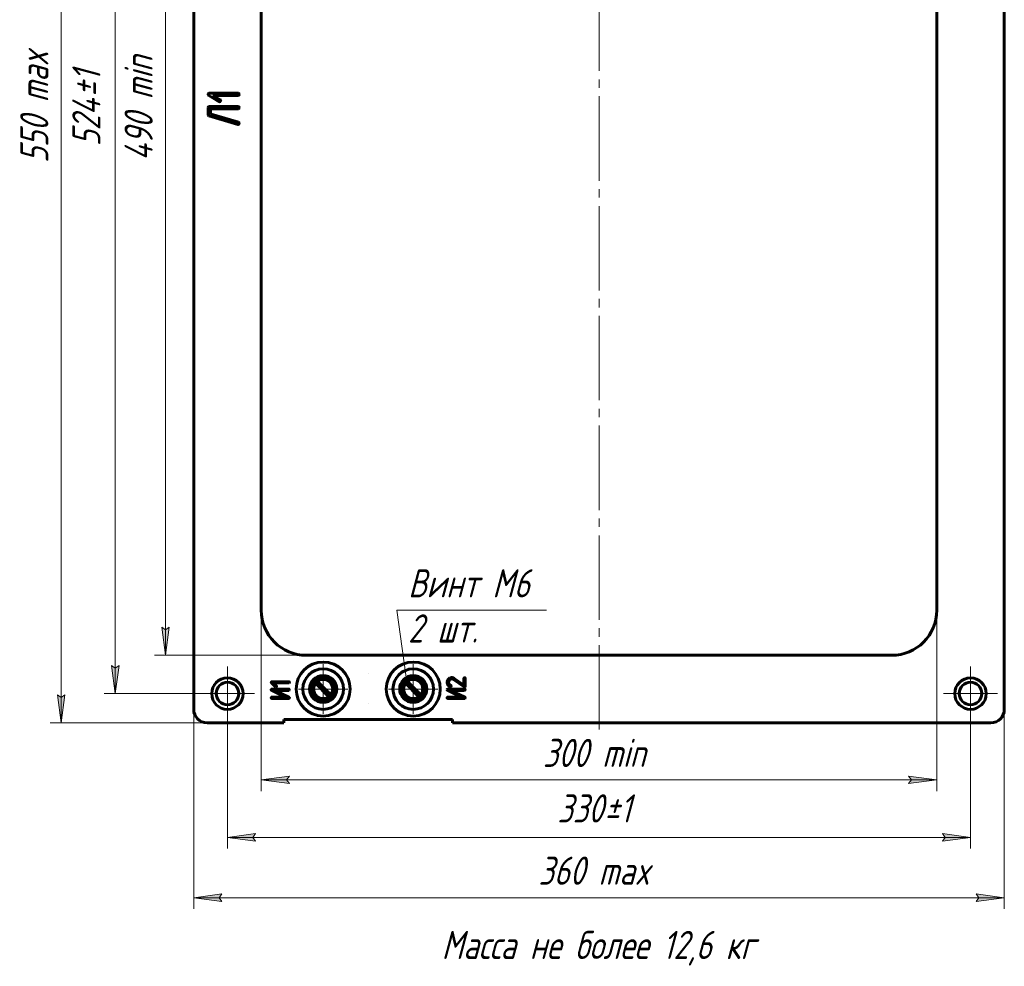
# Model space of a CAD drawing. Header units: inches. Extents: x 41 to 236, y -13 to 324.
# Tile 1 of 2: x 41 to 216, y -13 to 155. Entities that reach past the tile are written whole.
import ezdxf

# ---------------------------------------------------------------- set-up
doc = ezdxf.new("R2010")
doc.units = ezdxf.units.IN
for name, pattern in [('K5LT_AXLED', [19.5, 15, -1.5, 1.5, -1.5]), ('K5LT_BASIC', [0]), ('K5LT_THIN', [0])]:
    doc.linetypes.add(name, pattern=pattern)
doc.layers.add('Системный слой', color=7, linetype='Continuous')
doc.styles.add('KDIMTEXTSTYLE', font='GOST_AU.SHX', dxfattribs={"width": 0.96, "oblique": 15, "height": 5})
doc.styles.add('KTEXTSTYLE', font='GOST_AU.SHX', dxfattribs={"width": 0.96, "height": 5})
doc.dimstyles.new('KDIMSTYLE (0.40)', dxfattribs={"dimtxt": 5, "dimasz": 1, "dimexe": 2, "dimexo": 0, "dimgap": 1, "dimtad": 1, "dimlfac": 2.5, "dimtxsty": 'KDIMTEXTSTYLE', "dimsah": 1, "dimcen": 0, "dimdle": 1, "dimadec": 0, "dimazin": 0, "dimtfac": 0.667, "dimtmove": 0, "dimatfit": 3, "dimfxl": 1, "dimtvp": 1, "dimtolj": 1, "dimtzin": 0, "dimarcsym": 0})

# ---------------------------------------------------------------- blocks, each defined once
blk = doc.blocks.new('D0')
at = {"layer": 'Системный слой'}
for points in [[(49.33, 245.52), (48.68, 250.52), (48.02, 245.52), (48.68, 246.02)], [(48.68, 30.52), (49.33, 35.52), (48.68, 35.02), (48.02, 35.52)]]:
    blk.add_hatch(color=7, dxfattribs=at).paths.add_polyline_path(points)
at = {"layer": 'Системный слой', "color": 7, "linetype": 'K5LT_THIN', "lineweight": 18}
for p, q in [((79.44, 250.52), (46.68, 250.52)), ((48.02, 245.52), (48.68, 250.52)), ((48.68, 250.52), (49.33, 245.52)), ((48.68, 30.52), (48.68, 250.52)), ((48.68, 246.02), (48.02, 245.52)), ((49.33, 245.52), (48.68, 246.02)), ((48.68, 30.52), (48.02, 35.52)), ((48.02, 35.52), (48.68, 35.02)), ((48.68, 35.02), (49.33, 35.52)), ((49.33, 35.52), (48.68, 30.52)), ((74.6, 30.52), (46.68, 30.52))]:
    blk.add_line(p, q, dxfattribs=at)
blk.add_wipeout([(47.68, 129.95), (41.65, 129.95), (41.65, 150.24), (47.68, 150.24)]).dxf.layer = 'Системный слой'
at = {"layer": 'Системный слой', "color": 7, "insert": (41.38, 129.95), "char_height": 5, "attachment_point": 1, "rotation": 90, "style": 'KTEXTSTYLE'}
blk.add_mtext('\\H5.0;\\W1.000;\\Q15;\\Q15;\\W0.965;550 max', dxfattribs=at)
blk = doc.blocks.new('D1')
at = {"layer": 'Системный слой'}
for points in [[(77.2, -1.2), (76.7, -0.54), (77.2, 0.12), (72.2, -0.54)], [(211.2, -1.2), (216.2, -0.54), (211.2, 0.12), (211.7, -0.54)]]:
    blk.add_hatch(color=7, dxfattribs=at).paths.add_polyline_path(points)
at = {"layer": 'Системный слой', "color": 7, "linetype": 'K5LT_THIN', "lineweight": 18}
for p, q in [((72.2, 42.62), (72.2, -2.54)), ((216.2, 33.72), (216.2, -2.54)), ((72.2, -0.54), (77.2, 0.12)), ((77.2, 0.12), (76.7, -0.54)), ((211.7, -0.54), (211.2, 0.12)), ((211.2, 0.12), (216.2, -0.54)), ((77.2, -1.2), (72.2, -0.54)), ((216.2, -0.54), (72.2, -0.54)), ((76.7, -0.54), (77.2, -1.2)), ((216.2, -0.54), (211.2, -1.2)), ((211.2, -1.2), (211.7, -0.54))]:
    blk.add_line(p, q, dxfattribs=at)
blk.add_wipeout([(133.44, 0.46), (133.44, 6.49), (154.11, 6.49), (154.11, 0.46)]).dxf.layer = 'Системный слой'
at = {"layer": 'Системный слой', "color": 7, "insert": (133.44, 6.76), "char_height": 5, "attachment_point": 1, "style": 'KTEXTSTYLE'}
blk.add_mtext('\\H5.0;\\W1.000;\\Q15;\\Q15;\\W0.965;360 max', dxfattribs=at)
blk = doc.blocks.new('D2')
at = {"layer": 'Системный слой'}
for points in [[(88.7, 20.38), (89.2, 21.04), (84.2, 20.38), (89.2, 19.73)], [(199.2, 19.73), (204.2, 20.38), (199.2, 21.04), (199.7, 20.38)]]:
    blk.add_hatch(color=7, dxfattribs=at).paths.add_polyline_path(points)
at = {"layer": 'Системный слой', "color": 7, "linetype": 'K5LT_THIN', "lineweight": 18}
for p, q in [((84.2, 50.52), (84.2, 18.38)), ((204.2, 50.52), (204.2, 18.38)), ((84.2, 20.38), (89.2, 21.04)), ((89.2, 21.04), (88.7, 20.38)), ((199.7, 20.38), (199.2, 21.04)), ((199.2, 21.04), (204.2, 20.38)), ((89.2, 19.73), (84.2, 20.38)), ((84.2, 20.38), (204.2, 20.38)), ((88.7, 20.38), (89.2, 19.73)), ((204.2, 20.38), (199.2, 19.73)), ((199.2, 19.73), (199.7, 20.38))]:
    blk.add_line(p, q, dxfattribs=at)
blk.add_wipeout([(134.23, 21.38), (134.23, 27.41), (153.38, 27.41), (153.38, 21.38)]).dxf.layer = 'Системный слой'
at = {"layer": 'Системный слой', "color": 7, "insert": (134.23, 27.68), "char_height": 5, "attachment_point": 1, "style": 'KTEXTSTYLE'}
blk.add_mtext('\\H5.0;\\W1.000;\\Q15;\\Q15;\\W0.965;300 min', dxfattribs=at)
blk = doc.blocks.new('D3')
at = {"layer": 'Системный слой'}
for points in [[(67.87, 233.52), (67.21, 238.52), (66.55, 233.52), (67.21, 234.02)], [(67.21, 42.52), (67.87, 47.52), (67.21, 47.02), (66.55, 47.52)]]:
    blk.add_hatch(color=7, dxfattribs=at).paths.add_polyline_path(points)
at = {"layer": 'Системный слой', "color": 7, "linetype": 'K5LT_THIN', "lineweight": 18}
for p, q in [((177.89, 238.52), (65.21, 238.52)), ((66.55, 233.52), (67.21, 238.52)), ((67.21, 238.52), (67.87, 233.52)), ((67.21, 42.52), (67.21, 238.52)), ((67.21, 234.02), (66.55, 233.52)), ((67.87, 233.52), (67.21, 234.02)), ((67.21, 42.52), (66.55, 47.52)), ((66.55, 47.52), (67.21, 47.02)), ((67.21, 47.02), (67.87, 47.52)), ((67.87, 47.52), (67.21, 42.52)), ((171.2, 42.52), (65.21, 42.52))]:
    blk.add_line(p, q, dxfattribs=at)
blk.add_wipeout([(65.71, 130.35), (59.68, 130.35), (59.68, 149.87), (65.71, 149.87)]).dxf.layer = 'Системный слой'
at = {"layer": 'Системный слой', "color": 7, "insert": (59.92, 130.35), "char_height": 5, "attachment_point": 1, "rotation": 90, "style": 'KTEXTSTYLE'}
blk.add_mtext('\\H5.0;\\W1.000;\\Q15;\\Q15;\\W0.965;490 min', dxfattribs=at)
blk = doc.blocks.new('U6')
at = {"layer": 'Системный слой', "color": 30, "linetype": 'K5LT_AXLED', "lineweight": 18, "true_color": 0xff8000}
for q in [(95.2, 40.93), (90.8, 36.53), (95.2, 32.12), (99.6, 36.53)]:
    blk.add_line((95.2, 36.53), q, dxfattribs=at)
blk = doc.blocks.new('U7')
at = {"layer": 'Системный слой', "color": 30, "linetype": 'K5LT_AXLED', "lineweight": 18, "true_color": 0xff8000}
for q in [(95.2, 40.53), (91.2, 36.53), (95.2, 32.53), (99.2, 36.53)]:
    blk.add_line((95.2, 36.53), q, dxfattribs=at)
blk = doc.blocks.new('U8')
at = {"layer": 'Системный слой', "color": 30, "linetype": 'K5LT_AXLED', "lineweight": 18, "true_color": 0xff8000}
for q in [(95.2, 40.33), (91.4, 36.53), (95.2, 32.73), (99, 36.53)]:
    blk.add_line((95.2, 36.53), q, dxfattribs=at)
blk = doc.blocks.new('U9')
at = {"layer": 'Системный слой', "color": 30, "linetype": 'K5LT_AXLED', "lineweight": 18, "true_color": 0xff8000}
for q in [(95.2, 39.73), (92, 36.53), (95.2, 33.33), (98.4, 36.53)]:
    blk.add_line((95.2, 36.53), q, dxfattribs=at)
blk = doc.blocks.new('U10')
at = {"layer": 'Системный слой', "color": 30, "linetype": 'K5LT_AXLED', "lineweight": 18, "true_color": 0xff8000}
for q in [(95.2, 39.53), (92.2, 36.53), (95.2, 33.53), (98.2, 36.53)]:
    blk.add_line((95.2, 36.53), q, dxfattribs=at)
blk = doc.blocks.new('U11')
at = {"layer": 'Системный слой', "color": 30, "linetype": 'K5LT_AXLED', "lineweight": 18, "true_color": 0xff8000}
for q in [(111.2, 40.93), (106.8, 36.53), (111.2, 32.12), (115.6, 36.53)]:
    blk.add_line((111.2, 36.53), q, dxfattribs=at)
blk = doc.blocks.new('U12')
at = {"layer": 'Системный слой', "color": 30, "linetype": 'K5LT_AXLED', "lineweight": 18, "true_color": 0xff8000}
for q in [(111.2, 40.53), (107.2, 36.53), (111.2, 32.53), (115.2, 36.53)]:
    blk.add_line((111.2, 36.53), q, dxfattribs=at)
blk = doc.blocks.new('U13')
at = {"layer": 'Системный слой', "color": 30, "linetype": 'K5LT_AXLED', "lineweight": 18, "true_color": 0xff8000}
for q in [(111.2, 40.33), (107.4, 36.53), (111.2, 32.73), (115, 36.53)]:
    blk.add_line((111.2, 36.53), q, dxfattribs=at)
blk = doc.blocks.new('U14')
at = {"layer": 'Системный слой', "color": 30, "linetype": 'K5LT_AXLED', "lineweight": 18, "true_color": 0xff8000}
for q in [(111.2, 39.73), (108, 36.53), (111.2, 33.33), (114.4, 36.53)]:
    blk.add_line((111.2, 36.53), q, dxfattribs=at)
blk = doc.blocks.new('U15')
at = {"layer": 'Системный слой', "color": 30, "linetype": 'K5LT_AXLED', "lineweight": 18, "true_color": 0xff8000}
for q in [(111.2, 39.53), (108.2, 36.53), (111.2, 33.53), (114.2, 36.53)]:
    blk.add_line((111.2, 36.53), q, dxfattribs=at)
blk = doc.blocks.new('D4')
at = {"layer": 'Системный слой'}
for points in [[(82.7, 10.18), (83.2, 10.84), (78.2, 10.18), (83.2, 9.52)], [(205.2, 9.52), (210.2, 10.18), (205.2, 10.84), (205.7, 10.18)]]:
    blk.add_hatch(color=7, dxfattribs=at).paths.add_polyline_path(points)
at = {"layer": 'Системный слой', "color": 7, "linetype": 'K5LT_THIN', "lineweight": 18}
for p, q in [((78.2, 35.72), (78.2, 8.18)), ((210.2, 35.72), (210.2, 8.18)), ((78.2, 10.18), (83.2, 10.84)), ((83.2, 10.84), (82.7, 10.18)), ((205.7, 10.18), (205.2, 10.84)), ((205.2, 10.84), (210.2, 10.18)), ((83.2, 9.52), (78.2, 10.18)), ((78.2, 10.18), (210.2, 10.18)), ((82.7, 10.18), (83.2, 9.52)), ((210.2, 10.18), (205.2, 9.52)), ((205.2, 9.52), (205.7, 10.18))]:
    blk.add_line(p, q, dxfattribs=at)
blk.add_wipeout([(136.81, 12.48), (136.81, 18.51), (151, 18.51), (151, 12.48)]).dxf.layer = 'Системный слой'
at = {"layer": 'Системный слой', "color": 7, "char_height": 5, "attachment_point": 1, "style": 'KTEXTSTYLE'}
for s, insert in [('\\H5.0;\\W1.000;\\Q15;\\Q15;\\W0.965;330', (136.81, 17.82)), ('\\H5.0;\\W1.000;\\Q15;\\Q15;\\W0.965;±', (145.15, 17.82)), ('\\H5.0;\\W1.000;\\Q15;\\Q15;\\W0.965;1', (147.92, 17.82))]:
    blk.add_mtext(s, dxfattribs=dict(at, insert=insert))
blk = doc.blocks.new('D5')
at = {"layer": 'Системный слой'}
for points in [[(58.94, 240.32), (58.28, 245.32), (57.62, 240.32), (58.28, 240.82)], [(58.28, 35.72), (58.94, 40.72), (58.28, 40.22), (57.62, 40.72)]]:
    blk.add_hatch(color=7, dxfattribs=at).paths.add_polyline_path(points)
at = {"layer": 'Системный слой', "color": 7, "linetype": 'K5LT_THIN', "lineweight": 18}
for p, q in [((78.2, 245.32), (56.28, 245.32)), ((57.62, 240.32), (58.28, 245.32)), ((58.28, 245.32), (58.94, 240.32)), ((58.28, 245.32), (58.28, 35.72)), ((58.28, 240.82), (57.62, 240.32)), ((58.94, 240.32), (58.28, 240.82)), ((58.28, 35.72), (57.62, 40.72)), ((57.62, 40.72), (58.28, 40.22)), ((58.28, 40.22), (58.94, 40.72)), ((58.94, 40.72), (58.28, 35.72)), ((78.2, 35.72), (56.28, 35.72))]:
    blk.add_line(p, q, dxfattribs=at)
blk.add_wipeout([(55.98, 132.93), (49.95, 132.93), (49.95, 147.5), (55.98, 147.5)]).dxf.layer = 'Системный слой'
at = {"layer": 'Системный слой', "color": 7, "char_height": 5, "attachment_point": 1, "rotation": 90, "style": 'KTEXTSTYLE'}
for s, insert in [('\\H5.0;\\W1.000;\\Q15;\\Q15;\\W0.965;±', (50.64, 141.66)), ('\\H5.0;\\W1.000;\\Q15;\\Q15;\\W0.965;1', (50.64, 144.44)), ('\\H5.0;\\W1.000;\\Q15;\\Q15;\\W0.965;524', (50.64, 132.93))]:
    blk.add_mtext(s, dxfattribs=dict(at, insert=insert))
blk = doc.blocks.new('U17')
at = {"layer": 'Системный слой', "color": 7, "linetype": 'K5LT_THIN', "lineweight": 18}
for q in [(110.2, 36.93), (134.89, 50.52)]:
    blk.add_line((108.3, 50.52), q, dxfattribs=at)
at = {"layer": 'Системный слой', "color": 7, "char_height": 5, "attachment_point": 1, "style": 'KTEXTSTYLE'}
for s, insert in [('\\H5.0;\\W1.000;\\Q15;\\Q15;\\W0.965;Винт М6', (110.3, 57.81)), ('\\H5.0;\\W1.000;\\Q15;\\Q15;\\W0.965;2 шт.', (110.3, 49.79))]:
    blk.add_mtext(s, dxfattribs=dict(at, insert=insert))
blk = doc.blocks.new('U23')
at = {"layer": 'Системный слой', "color": 30, "linetype": 'K5LT_AXLED', "lineweight": 18, "true_color": 0xff8000}
for q in [(78.2, 40.52), (73.4, 35.72), (83, 35.72), (78.2, 30.92)]:
    blk.add_line((78.2, 35.72), q, dxfattribs=at)
blk = doc.blocks.new('U22')
at = {"layer": 'Системный слой', "color": 150, "linetype": 'K5LT_BASIC', "lineweight": 60, "true_color": 0x0080ff}
for radius in [2.8, 2]:
    blk.add_circle((78.2, 35.72), radius, dxfattribs=at)
at = {"layer": 'Системный слой'}
blk.add_blockref('U23', (0, 0), dxfattribs=at)
blk = doc.blocks.new('U25')
at = {"layer": 'Системный слой', "color": 30, "linetype": 'K5LT_AXLED', "lineweight": 18, "true_color": 0xff8000}
for q in [(210.2, 40.52), (205.4, 35.72), (215, 35.72), (210.2, 30.92)]:
    blk.add_line((210.2, 35.72), q, dxfattribs=at)
blk = doc.blocks.new('U24')
at = {"layer": 'Системный слой', "color": 150, "linetype": 'K5LT_BASIC', "lineweight": 60, "true_color": 0x0080ff}
for radius in [2.8, 2]:
    blk.add_circle((210.2, 35.72), radius, dxfattribs=at)
at = {"layer": 'Системный слой'}
blk.add_blockref('U25', (0, 0), dxfattribs=at)
blk = doc.blocks.new('U26')
at = {"layer": 'Системный слой', "color": 150, "linetype": 'K5LT_BASIC', "lineweight": 60, "true_color": 0x0080ff}
for p, q in [((86.02, 37.63), (86.72, 36.93)), ((89.09, 37.83), (86.1, 37.83)), ((86.39, 37.6), (89.09, 37.6)), ((86.88, 37.09), (86.39, 37.6)), ((86.72, 36.93), (86.77, 36.9)), ((86.77, 36.9), (86.8, 36.89)), ((89.09, 37.6), (89.12, 37.6)), ((89.12, 37.6), (89.18, 37.63)), ((89.18, 37.8), (89.18, 37.8)), ((85.99, 36.48), (85.96, 36.42)), ((85.96, 36.42), (85.97, 36.38)), ((86.04, 36.3), (88.54, 35.1)), ((86.09, 36.53), (86.07, 36.52)), ((89.07, 36.53), (86.09, 36.53)), ((88.54, 35.1), (86.09, 35.1)), ((89.11, 35.08), (86.61, 36.29)), ((86.61, 36.29), (89.07, 36.29)), ((89.07, 36.29), (89.09, 36.29)), ((89.09, 36.29), (89.15, 36.32)), ((89.15, 36.49), (89.15, 36.49)), ((89.2, 34.97), (89.2, 35.01)), ((85.98, 34.98), (85.98, 34.96)), ((86.09, 34.86), (89.07, 34.86)), ((89.07, 34.86), (89.13, 34.87)), ((89.13, 34.87), (89.17, 34.89))]:
    blk.add_line(p, q, dxfattribs=at)
for centre, radius, start, end in [((86.12, 37.71), 0.13, 157.7092, 180), ((86.11, 37.71), 0.117, 180, 201.9461), ((86.12, 37.71), 0.127, 135.1928, 157.7092), ((86.1, 37.71), 0.112, 201.9461, 224.3925), ((86.1, 37.74), 0.0972, 111.6574, 135.1928), ((86.1, 37.72), 0.115, 90, 111.6574), ((86.8, 37), 0.115, 270, 292.8047), ((86.8, 37.01), 0.119, 292.8047, 315.1965), ((86.79, 37), 0.128, 23.1062, 44.0926), ((86.8, 37.01), 0.122, 315.1965, 337.556), ((86.81, 37.01), 0.106, 0, 23.1062), ((86.8, 37.01), 0.121, 337.556, 0), ((89.09, 37.69), 0.145, 69.8657, 90), ((89.11, 37.73), 0.0995, 45.5364, 69.8657), ((89.09, 37.73), 0.109, 17.7897, 39.5069), ((88.56, 37.91), 0.678, 336.0531, 341.733), ((89.04, 37.72), 0.162, 0, 17.7897), ((89.14, 37.72), 0.066, 341.733, 0), ((86.07, 36.41), 0.108, 198.5162, 223.8926), ((86.1, 34.98), 0.124, 157.5453, 180), ((86.09, 36.39), 0.141, 119.5108, 139.278), ((86.14, 36.48), 0.2, 223.8926, 242.5126), ((86.11, 34.97), 0.134, 135.9139, 157.5453), ((86.08, 35), 0.0902, 111.0721, 135.9139), ((86.09, 36.4), 0.123, 98.285, 119.5108), ((86.09, 34.97), 0.125, 90, 111.0721), ((89.07, 36.38), 0.143, 69.8258, 90), ((89.02, 34.89), 0.22, 46.7186, 64.3522), ((89.08, 36.42), 0.0991, 45.5098, 69.8258), ((89.07, 36.42), 0.109, 17.7898, 39.507), ((88.53, 36.6), 0.68, 336.1553, 341.815), ((89.02, 36.41), 0.162, 0, 17.7898), ((89.1, 34.97), 0.107, 21.2786, 46.7186), ((89.11, 36.41), 0.0663, 341.815, 0), ((86.08, 34.97), 0.0985, 191.2626, 212.6988), ((86.12, 35), 0.152, 212.6988, 229.9239), ((86.12, 35), 0.153, 229.9239, 246.6135), ((86.09, 34.94), 0.0783, 246.6135, 270), ((89.07, 34.98), 0.133, 316.0116, 336.3238), ((89.1, 34.97), 0.0983, 336.3238, 0)]:
    blk.add_arc(centre, radius, start, end, dxfattribs=at)
blk = doc.blocks.new('U27')
at = {"layer": 'Системный слой', "color": 150, "linetype": 'K5LT_BASIC', "lineweight": 60, "true_color": 0x0080ff}
for p, q in [((120.33, 38.55), (120.32, 38.55)), ((117.78, 36.94), (117.83, 36.93)), ((118.19, 38.31), (118.27, 38.27)), ((118.27, 38.27), (118.36, 38.22)), ((118.36, 38.22), (120.26, 36.91)), ((120.21, 37.23), (118.49, 38.41)), ((120.21, 38.43), (120.21, 37.23)), ((120.32, 36.89), (120.37, 36.9)), ((120.37, 36.9), (120.41, 36.92)), ((120.44, 37.01), (120.44, 38.43)), ((117.23, 36.48), (117.2, 36.42)), ((117.2, 36.42), (117.21, 36.38)), ((117.28, 36.3), (119.78, 35.1)), ((117.33, 36.53), (117.31, 36.52)), ((120.31, 36.53), (117.33, 36.53)), ((119.78, 35.1), (117.33, 35.1)), ((117.85, 36.29), (120.31, 36.29)), ((120.35, 35.08), (117.85, 36.29)), ((120.31, 36.29), (120.33, 36.29)), ((120.33, 36.29), (120.39, 36.32)), ((120.39, 36.49), (120.39, 36.49)), ((120.44, 34.97), (120.44, 35.01)), ((117.22, 34.98), (117.22, 34.96)), ((117.33, 34.86), (120.31, 34.86)), ((120.31, 34.86), (120.37, 34.87)), ((120.37, 34.87), (120.41, 34.89))]:
    blk.add_line(p, q, dxfattribs=at)
for centre, radius, start, end in [((118.13, 37.74), 0.861, 119.2093, 140.0464), ((118.02, 37.93), 0.644, 95.0663, 119.2093), ((118.03, 37.86), 0.713, 92.5021, 95.0663), ((118.03, 37.83), 0.749, 90, 92.5021), ((118.03, 37.89), 0.686, 80.7362, 90), ((118.03, 37.87), 0.702, 71.5745, 80.7362), ((118, 37.8), 0.782, 63.3261, 71.5745), ((117.6, 37.01), 1.66, 57.6746, 63.3261), ((120.36, 38.41), 0.149, 135.7876, 155.3914), ((120.36, 38.41), 0.146, 117.8024, 135.7876), ((120.33, 38.46), 0.0867, 94.4337, 117.8024), ((120.33, 38.44), 0.108, 66.931, 90), ((120.32, 38.41), 0.134, 46.2783, 66.931), ((120.35, 38.44), 0.0934, 20.8273, 46.2783), ((118.17, 37.68), 0.928, 159.8335, 180), ((118.1, 37.68), 0.86, 180, 196.042), ((117.96, 37.64), 0.712, 196.042, 213.6788), ((118.22, 37.67), 0.983, 140.2467, 159.8335), ((117.95, 37.63), 0.701, 213.2419, 233.1937), ((118.15, 37.7), 0.676, 159.7444, 180), ((118.07, 37.7), 0.595, 180, 201.2736), ((118.15, 37.7), 0.684, 139.6134, 159.7444), ((117.98, 37.67), 0.501, 201.2736, 224.4961), ((118.11, 37.84), 0.961, 233.1937, 250.2152), ((118.01, 37.7), 0.549, 224.4961, 237.5064), ((118.16, 37.71), 0.673, 134.7573, 140.7964), ((118.07, 37.8), 0.549, 128.0675, 134.7573), ((118.22, 38.02), 0.933, 237.5064, 247.4756), ((118.02, 37.86), 0.474, 108.9306, 128.0675), ((117.83, 37.04), 0.112, 270, 291.6784), ((117.82, 37.05), 0.119, 36.9065, 70.2758), ((118.02, 37.85), 0.484, 90, 108.9306), ((117.83, 37.03), 0.0961, 291.6784, 315.0978), ((117.81, 37.05), 0.125, 315.0978, 338.3328), ((117.77, 37.05), 0.161, 17.1175, 27.5927), ((117.63, 37), 0.312, 9.5971, 17.1175), ((117.79, 37.05), 0.144, 338.3328, 0), ((118.02, 37.82), 0.519, 85.2162, 90), ((118.03, 37.83), 0.507, 80.3744, 85.2162), ((118.03, 37.83), 0.508, 75.5428, 80.3744), ((118.02, 37.81), 0.525, 70.7891, 75.5428), ((120.31, 38.43), 0.0951, 155.3914, 180), ((120.32, 36.98), 0.0927, 234.9977, 271.0642), ((120.29, 37.03), 0.163, 317.8037, 336.2033), ((120.3, 38.43), 0.139, 0, 20.8273), ((120.35, 37.01), 0.0978, 336.2033, 0), ((117.31, 36.41), 0.108, 198.5162, 223.8926), ((117.34, 34.98), 0.124, 157.5453, 180), ((117.33, 36.39), 0.141, 119.5108, 139.278), ((117.37, 36.48), 0.2, 223.8926, 242.5126), ((117.35, 34.97), 0.134, 135.9139, 157.5453), ((117.33, 36.4), 0.123, 98.285, 119.5108), ((117.32, 35), 0.0902, 111.0721, 135.9139), ((117.33, 34.97), 0.125, 90, 111.0721), ((120.31, 36.38), 0.143, 69.8258, 90), ((120.26, 34.89), 0.22, 46.7186, 64.3522), ((120.32, 36.42), 0.0991, 45.5098, 69.8258), ((120.31, 36.42), 0.109, 17.7898, 39.507), ((119.77, 36.6), 0.68, 336.1553, 341.815), ((120.26, 36.41), 0.162, 0, 17.7898), ((120.34, 34.97), 0.107, 21.2786, 46.7186), ((120.35, 36.41), 0.0663, 341.815, 0), ((117.32, 34.97), 0.0985, 191.2626, 212.6988), ((117.36, 35), 0.152, 212.6988, 229.9239), ((117.36, 35), 0.153, 229.9239, 246.6135), ((117.33, 34.94), 0.0783, 246.6135, 270), ((120.31, 34.98), 0.133, 316.0116, 336.3238), ((120.34, 34.97), 0.0983, 336.3238, 0)]:
    blk.add_arc(centre, radius, start, end, dxfattribs=at)
blk = doc.blocks.new('U28')
at = {"layer": 'Системный слой', "color": 30, "linetype": 'K5LT_AXLED', "lineweight": 18, "true_color": 0xff8000}
for p, q in [((111.2, 39.43), (111.2, 33.63)), ((114.1, 36.53), (108.3, 36.53))]:
    blk.add_line(p, q, dxfattribs=at)
at = {"layer": 'Системный слой', "color": 150, "linetype": 'K5LT_BASIC', "lineweight": 60, "true_color": 0x0080ff}
for p, q in [((109.84, 37.55), (112.22, 35.17)), ((112.56, 35.51), (110.18, 37.89))]:
    blk.add_line(p, q, dxfattribs=at)
blk.add_circle((111.2, 36.53), 1.7, dxfattribs=at)
blk = doc.blocks.new('U29')
at = {"layer": 'Системный слой', "color": 30, "linetype": 'K5LT_AXLED', "lineweight": 18, "true_color": 0xff8000}
for p, q in [((95.2, 39.43), (95.2, 33.63)), ((98.1, 36.53), (92.3, 36.53))]:
    blk.add_line(p, q, dxfattribs=at)
at = {"layer": 'Системный слой', "color": 150, "linetype": 'K5LT_BASIC', "lineweight": 60, "true_color": 0x0080ff}
for p, q in [((93.84, 37.55), (96.22, 35.17)), ((96.56, 35.51), (94.18, 37.89))]:
    blk.add_line(p, q, dxfattribs=at)
blk.add_circle((95.2, 36.53), 1.7, dxfattribs=at)
blk = doc.blocks.new('U36')
at = {"layer": 'Системный слой', "color": 150, "linetype": 'K5LT_BASIC', "lineweight": 60, "true_color": 0x0080ff}
for p, q in [((74.79, 142.22), (74.79, 142.07)), ((74.87, 141.93), (76.73, 140.86)), ((80.1, 142.38), (74.95, 142.38)), ((75.59, 141.98), (76.93, 141.2)), ((80.1, 141.98), (75.59, 141.98)), ((80.26, 142.14), (80.26, 142.22)), ((80.1, 139.98), (74.95, 139.98)), ((76.95, 140.92), (76.99, 140.99)), ((74.79, 139.82), (74.79, 138.5)), ((74.91, 138.34), (80.06, 136.82)), ((75.19, 139.42), (75.19, 138.8)), ((75.31, 138.64), (80.15, 137.21)), ((80.1, 139.58), (75.35, 139.58)), ((80.26, 139.74), (80.26, 139.82)), ((80.26, 136.97), (80.26, 137.06))]:
    blk.add_line(p, q, dxfattribs=at)
for centre, start, end in [((74.95, 142.22), 90, 180), ((74.95, 142.07), 180, 239.9277), ((80.1, 142.22), 0, 90), ((80.1, 142.14), 270, 0), ((74.95, 139.82), 90, 180), ((76.81, 141), 239.9277, 329.9277), ((76.85, 141.07), 329.9277, 59.9277), ((80.1, 139.82), 0, 90), ((74.95, 138.5), 180, 253.5179), ((75.35, 139.42), 90, 180), ((75.35, 138.8), 180, 253.5179), ((80.1, 139.74), 270, 0), ((80.1, 136.97), 253.5179, 0), ((80.1, 137.06), 0, 73.5179)]:
    blk.add_arc(centre, 0.16, start, end, dxfattribs=at)

msp = doc.modelspace()

# ---------------------------------------------------------------- linework, layer by layer
at = {"layer": 'Системный слой', "color": 30, "linetype": 'K5LT_AXLED', "lineweight": 18, "true_color": 0xff8000}
msp.add_line((144.2032, 29.3176), (144.2032, 251.7176), dxfattribs=at)
at = {"layer": 'Системный слой', "color": 150, "linetype": 'K5LT_BASIC', "lineweight": 60, "true_color": 0x0080ff}
for p, q in [((72.2032, 248.1176), (72.2032, 32.9176)), ((216.2032, 32.9176), (216.2032, 248.1176)), ((84.2032, 230.5176), (84.2032, 50.5176)), ((204.2032, 50.5176), (204.2032, 230.5176)), ((92.2032, 42.5176), (196.2032, 42.5176)), ((103.2031, 39.3334), (103.2033, 39.3334)), ((103.2033, 39.3334), (103.2031, 39.3334)), ((103.2032, 33.9334), (103.2033, 33.9334)), ((103.2033, 33.9334), (103.2032, 33.9334)), ((74.6032, 30.5176), (88.2032, 30.5176)), ((88.2032, 30.5176), (88.2032, 31.1176)), ((118.2032, 31.1176), (88.2032, 31.1176)), ((118.2032, 30.5176), (118.2032, 31.1176)), ((118.2032, 30.5176), (213.8032, 30.5176))]:
    msp.add_line(p, q, dxfattribs=at)
for centre, radius in [((95.2033, 36.5255), 4.8), ((111.2033, 36.5255), 4.8), ((95.2033, 36.5255), 3.6067), ((95.2033, 36.5255), 2.401), ((95.2033, 36.5255), 2.2), ((95.2033, 36.5255), 2), ((111.2033, 36.5255), 3.6067), ((111.2033, 36.5255), 2.401), ((111.2033, 36.5255), 2.2), ((111.2033, 36.5255), 2)]:
    msp.add_circle(centre, radius, dxfattribs=at)
for centre, radius, start, end in [((92.2032, 50.5176), 8, 180, 270), ((196.2032, 50.5176), 8, 270, 0), ((74.6032, 32.9176), 2.4, 180, 270), ((213.8032, 32.9176), 2.4, 270, 0)]:
    msp.add_arc(centre, radius, start, end, dxfattribs=at)

# ---------------------------------------------------------------- next in the draw order: dimensions: what is measured, and where the dimension line sits
at = {"layer": 'Системный слой', "color": 7}
dim = msp.add_linear_dim(base=(48.6765, 30.5176), p1=(79.4411, 250.5176), p2=(74.6032, 30.5176), angle=90, dimstyle='KDIMSTYLE (0.40)', override={"dimexo": 0, "dimpost": '\\H5.0;\\W0.965;\\Q15;<>\\H5.0;\\W0.965;\\Q15;\\Q15; max', "dimse1": 0, "dimse2": 0, "dimclrt": 7, "dimtol": 1, "dimtp": 0.875, "dimtm": 0.875, "dimtdec": 5, "dimtolj": 1}, dxfattribs=at)
dim.commit()
dim.dimension.update_dxf_attribs({"geometry": 'D0', "text_midpoint": (48.6765, 140.5176), "dimtype": 160})

# ---------------------------------------------------------------- next in the draw order: dimensions: what is measured, and where the dimension line sits
dim = msp.add_linear_dim(base=(216.2032, -0.5383), p1=(72.2032, 42.6174), p2=(216.2032, 33.7176), dimstyle='KDIMSTYLE (0.40)', override={"dimexo": 0, "dimpost": '\\H5.0;\\W0.965;\\Q15;<>\\H5.0;\\W0.965;\\Q15;\\Q15; max', "dimse1": 0, "dimse2": 0, "dimclrt": 7, "dimtol": 1, "dimtp": 0.7, "dimtm": 0.7, "dimtdec": 5, "dimtolj": 1}, dxfattribs=at)
dim.commit()
dim.dimension.update_dxf_attribs({"geometry": 'D1', "text_midpoint": (144.2032, -0.5383), "dimtype": 160})

# ---------------------------------------------------------------- next in the draw order: texts
at = {"layer": 'Системный слой', "color": 7, "insert": (116.2413, -6.4286), "char_height": 5, "attachment_point": 1, "style": 'KTEXTSTYLE'}
msp.add_mtext('\\H5.0;\\W1.000;\\Q15;\\Q15;\\W0.965;Масса не более 12,6 кг', dxfattribs=at)

# ---------------------------------------------------------------- next in the draw order: dimensions: what is measured, and where the dimension line sits
at = {"layer": 'Системный слой', "color": 7}
dim = msp.add_linear_dim(base=(84.2032, 20.3843), p1=(204.2032, 50.5176), p2=(84.2032, 50.5176), dimstyle='KDIMSTYLE (0.40)', override={"dimexo": 0, "dimpost": '\\H5.0;\\W0.965;\\Q15;<>\\H5.0;\\W0.965;\\Q15;\\Q15; min', "dimse1": 0, "dimse2": 0, "dimclrt": 7, "dimtol": 1, "dimtp": 0.65, "dimtm": 0.65, "dimtdec": 5, "dimtolj": 1}, dxfattribs=at)
dim.commit()
dim.dimension.update_dxf_attribs({"geometry": 'D2', "text_midpoint": (144.2032, 20.3843), "dimtype": 160})

# ---------------------------------------------------------------- next in the draw order: block references
at = {"layer": 'Системный слой'}
for name in ['U6', 'U7', 'U8', 'U11', 'U12', 'U13', 'U9', 'U10', 'U14', 'U15']:
    msp.add_blockref(name, (0, 0), dxfattribs=at)

# ---------------------------------------------------------------- next in the draw order: dimensions: what is measured, and where the dimension line sits
at = {"layer": 'Системный слой', "color": 7}
dim = msp.add_linear_dim(base=(67.2123, 42.5176), p1=(177.8873, 238.5176), p2=(171.2032, 42.5176), angle=90, dimstyle='KDIMSTYLE (0.40)', override={"dimexo": 0, "dimpost": '\\H5.0;\\W0.965;\\Q15;<>\\H5.0;\\W0.965;\\Q15;\\Q15; min', "dimse1": 0, "dimse2": 0, "dimclrt": 7, "dimtol": 1, "dimtp": 0.775, "dimtm": 0.775, "dimtdec": 5, "dimtolj": 1}, dxfattribs=at)
dim.commit()
dim.dimension.update_dxf_attribs({"geometry": 'D3', "text_midpoint": (67.2123, 140.5176), "dimtype": 160})

# ---------------------------------------------------------------- next in the draw order: block references
at = {"layer": 'Системный слой'}
msp.add_blockref('U17', (0, 0), dxfattribs=at)

# ---------------------------------------------------------------- next in the draw order: dimensions: what is measured, and where the dimension line sits
at = {"layer": 'Системный слой', "color": 7}
dim = msp.add_linear_dim(base=(78.2032, 10.1791), p1=(210.2032, 35.7176), p2=(78.2032, 35.7176), angle=180, dimstyle='KDIMSTYLE (0.40)', override={"dimexo": 0, "dimpost": '\\H5.0;\\W0.965;\\Q15;<>', "dimse1": 0, "dimse2": 0, "dimclrt": 7, "dimtol": 1, "dimtp": 1, "dimtm": 1, "dimtdec": 5, "dimtolj": 1}, dxfattribs=at)
dim.commit()
dim.dimension.update_dxf_attribs({"geometry": 'D4', "text_midpoint": (144.2032, 10.1791), "dimtype": 160})

# ---------------------------------------------------------------- next in the draw order: block references
at = {"layer": 'Системный слой'}
for name in ['U24', 'U29', 'U28', 'U27', 'U26']:
    msp.add_blockref(name, (0, 0), dxfattribs=at)

# ---------------------------------------------------------------- next in the draw order: dimensions: what is measured, and where the dimension line sits
at = {"layer": 'Системный слой', "color": 7}
dim = msp.add_linear_dim(base=(58.2801, 245.3176), p1=(78.2032, 35.7176), p2=(78.2032, 245.3176), angle=90, dimstyle='KDIMSTYLE (0.40)', override={"dimexo": 0, "dimpost": '\\H5.0;\\W0.965;\\Q15;<>', "dimse1": 0, "dimse2": 0, "dimclrt": 7, "dimtol": 1, "dimtp": 1, "dimtm": 1, "dimtdec": 5, "dimtolj": 1}, dxfattribs=at)
dim.commit()
dim.dimension.update_dxf_attribs({"geometry": 'D5', "text_midpoint": (58.2801, 140.5176), "dimtype": 160})

# ---------------------------------------------------------------- next in the draw order: block references
at = {"layer": 'Системный слой'}
for name in ['U36', 'U22']:
    msp.add_blockref(name, (0, 0), dxfattribs=at)

doc.saveas('drawing.dxf')
